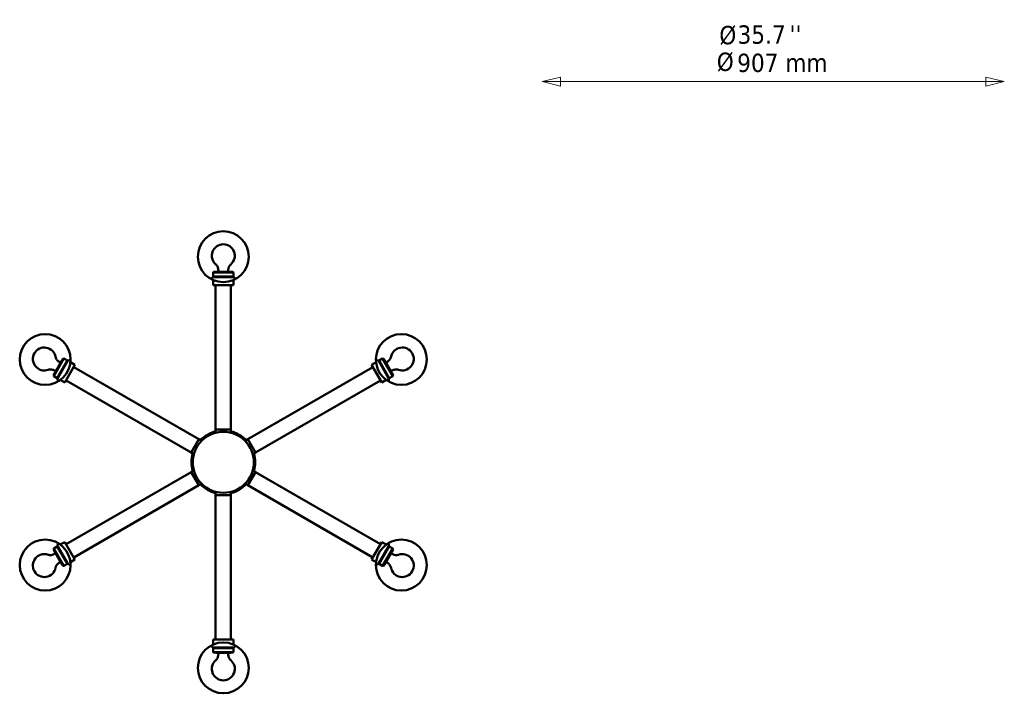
# Model space of a CAD drawing. Header units: millimetres. Extents: x 24 to 2287, y 116 to 3099.
# Tile 1 of 2: x 187 to 2120, y 116 to 1439. Entities that reach past the tile are written whole.
import ezdxf

# ---------------------------------------------------------------- set-up
doc = ezdxf.new("R2010")
doc.units = ezdxf.units.MM
doc.header["$LTSCALE"] = 12
for name, color, linetype, lineweight in [('Symbol (ISO)', 7, 'Continuous', 25), ('Widoczne (ISO)', 7, 'Continuous', 50), ('Wymiar (ISO)', 7, 'Continuous', 25)]:
    doc.layers.add(name, color=color, linetype=linetype, lineweight=lineweight)
doc.styles.add('Tekst notatki (ISO)', font='tahoma.ttf')

msp = doc.modelspace()

# ---------------------------------------------------------------- linework, layer by layer
at = {"layer": 'Widoczne (ISO)'}
for p, q in [((567.3, 943.7), (566.3, 942.7)), ((606.3, 942.7), (566.3, 942.7)), ((566.3, 942.7), (566.3, 934.7)), ((566.3, 934.7), (606.3, 934.7)), ((567.3, 933.7), (566.3, 934.7)), ((566.3, 917.7), (566.3, 927.9)), ((567.3, 943.7), (605.3, 943.7)), ((605.3, 933.7), (567.3, 933.7)), ((605.3, 933.7), (567.3, 933.7)), ((571.8, 944.2), (571.3, 943.7)), ((571.8, 944.2), (600.8, 944.2)), ((600.8, 944.2), (601.3, 943.7)), ((605.3, 943.7), (606.3, 942.7)), ((605.3, 933.7), (606.3, 934.7)), ((606.3, 942.7), (606.3, 934.7)), ((606.3, 917.7), (606.3, 927.9)), ((566.3, 917.7), (606.3, 917.7)), ((571.3, 634.2), (571.3, 917.7)), ((601.3, 634.2), (601.3, 917.7)), ((253.1, 740.4), (272.1, 773.3)), ((273.5, 773.7), (253.5, 739)), ((272.1, 773.3), (273.5, 773.7)), ((273.5, 773.7), (280.4, 769.7)), ((899.1, 773.7), (892.2, 769.7)), ((919.1, 739), (899.1, 773.7)), ((900.5, 773.3), (899.1, 773.7)), ((900.5, 773.3), (919.5, 740.4)), ((254.9, 744.5), (269.4, 769.7)), ((260.4, 735), (280.4, 769.7)), ((280.8, 768.3), (261.8, 735.4)), ((280.8, 768.3), (261.8, 735.4)), ((269.4, 769.7), (270.1, 769.8)), ((275.1, 726.5), (295.1, 761.2)), ((280.8, 768.3), (280.4, 769.7)), ((295.1, 761.2), (286.3, 766.3)), ((538.1, 615.1), (292.6, 756.8)), ((634.4, 615.1), (879.9, 756.8)), ((877.4, 761.2), (886.3, 766.3)), ((877.4, 761.2), (897.4, 726.5)), ((891.8, 768.3), (892.2, 769.7)), ((910.8, 735.4), (891.8, 768.3)), ((910.8, 735.4), (891.8, 768.3)), ((892.2, 769.7), (912.2, 735)), ((903.1, 769.7), (902.5, 769.8)), ((903.1, 769.7), (917.6, 744.5)), ((253.1, 740.4), (253.5, 739)), ((253.5, 739), (260.4, 735)), ((254.9, 744.5), (255.1, 743.9)), ((261.8, 735.4), (260.4, 735)), ((910.8, 735.4), (912.2, 735)), ((919.1, 739), (912.2, 735)), ((917.6, 744.5), (917.5, 743.9)), ((919.5, 740.4), (919.1, 739)), ((275.1, 726.5), (266.3, 731.6)), ((523.1, 589.1), (277.6, 730.9)), ((649.4, 589.1), (894.9, 730.9)), ((897.4, 726.5), (906.3, 731.6)), ((601.3, 634.2), (571.3, 634.2)), ((571.3, 628.1), (571.3, 634.2)), ((571.3, 634.2), (601.3, 634.2)), ((601.3, 628.1), (601.3, 634.2)), ((538.1, 615.1), (523.1, 589.1)), ((523.1, 589.1), (538.1, 615.1)), ((543.5, 612), (538.1, 615.1)), ((629.1, 612), (634.4, 615.1)), ((649.4, 589.1), (634.4, 615.1)), ((634.4, 615.1), (649.4, 589.1)), ((528.5, 586), (523.1, 589.1)), ((644.1, 586), (649.4, 589.1)), ((523.1, 550.8), (277.6, 409.1)), ((528.5, 553.9), (523.1, 550.8)), ((523.1, 550.8), (538.1, 524.9)), ((538.1, 524.9), (523.1, 550.8)), ((634.4, 524.9), (649.4, 550.8)), ((649.4, 550.8), (634.4, 524.9)), ((644.1, 553.9), (649.4, 550.8)), ((649.4, 550.8), (894.9, 409.1)), ((538.1, 524.9), (292.6, 383.1)), ((543.5, 527.9), (538.1, 524.9)), ((629.1, 527.9), (634.4, 524.9)), ((634.4, 524.9), (879.9, 383.1)), ((571.3, 511.9), (571.3, 505.7)), ((571.3, 505.7), (601.3, 505.7)), ((601.3, 505.7), (571.3, 505.7)), ((571.3, 505.7), (571.3, 222.2)), ((601.3, 511.9), (601.3, 505.7)), ((601.3, 505.7), (601.3, 222.2)), ((275.1, 413.4), (266.3, 408.3)), ((295.1, 378.8), (275.1, 413.4)), ((897.4, 413.4), (877.4, 378.8)), ((897.4, 413.4), (906.3, 408.3)), ((253.1, 399.6), (253.5, 400.9)), ((272.1, 366.7), (253.1, 399.6)), ((253.5, 400.9), (260.4, 404.9)), ((253.5, 400.9), (273.5, 366.3)), ((254.9, 395.4), (255.1, 396.1)), ((269.4, 370.3), (254.9, 395.4)), ((280.4, 370.3), (260.4, 404.9)), ((261.8, 404.6), (260.4, 404.9)), ((261.8, 404.6), (280.8, 371.7)), ((261.8, 404.6), (280.8, 371.7)), ((891.8, 371.7), (910.8, 404.6)), ((891.8, 371.7), (910.8, 404.6)), ((912.2, 404.9), (892.2, 370.3)), ((899.1, 366.3), (919.1, 400.9)), ((919.5, 399.6), (900.5, 366.7)), ((917.6, 395.4), (903.1, 370.3)), ((910.8, 404.6), (912.2, 404.9)), ((919.1, 400.9), (912.2, 404.9)), ((917.6, 395.4), (917.5, 396.1)), ((919.5, 399.6), (919.1, 400.9)), ((269.4, 370.3), (270.1, 370.1)), ((273.5, 366.3), (280.4, 370.3)), ((280.8, 371.7), (280.4, 370.3)), ((295.1, 378.8), (286.3, 373.7)), ((877.4, 378.8), (886.3, 373.7)), ((891.8, 371.7), (892.2, 370.3)), ((899.1, 366.3), (892.2, 370.3)), ((903.1, 370.3), (902.5, 370.1)), ((272.1, 366.7), (273.5, 366.3)), ((900.5, 366.7), (899.1, 366.3)), ((606.3, 222.2), (566.3, 222.2)), ((566.3, 222.2), (566.3, 212.1)), ((606.3, 222.2), (606.3, 212.1)), ((567.3, 206.2), (566.3, 205.2)), ((606.3, 205.2), (566.3, 205.2)), ((566.3, 197.2), (566.3, 205.2)), ((566.3, 197.2), (606.3, 197.2)), ((567.3, 196.2), (566.3, 197.2)), ((567.3, 206.2), (605.3, 206.2)), ((567.3, 206.2), (605.3, 206.2)), ((605.3, 196.2), (567.3, 196.2)), ((571.8, 195.7), (571.3, 196.2)), ((600.8, 195.7), (571.8, 195.7)), ((600.8, 195.7), (601.3, 196.2)), ((605.3, 206.2), (606.3, 205.2)), ((605.3, 196.2), (606.3, 197.2)), ((606.3, 197.2), (606.3, 205.2))]:
    msp.add_line(p, q, dxfattribs=at)
for centre, radius in [((586.3, 973.7), 50), ((236.6, 771.9), 50), ((935.9, 771.9), 50), ((586.3, 570), 60), ((236.6, 368.1), 50), ((935.9, 368.1), 50), ((586.3, 166.2), 50)]:
    msp.add_circle(centre, radius, dxfattribs=at)
for centre, radius, start, end in [((586.3, 975.7), 22.5, 310.215, 229.785), ((567.3, 928.7), 5, 90, 144.4561), ((577.8, 944.7), 1, 181.3146, 210), ((594.8, 944.7), 1, 330, 358.6854), ((605.3, 928.7), 5, 35.5439, 90), ((234.9, 772.9), 22.5, 10.215, 289.785), ((937.7, 772.9), 22.5, 250.215, 169.785), ((266, 764.7), 1, 30, 58.6854), ((285.1, 765.8), 5, 95.5439, 150), ((887.5, 765.8), 5, 30, 84.4561), ((906.6, 764.7), 1, 121.3146, 150), ((257.5, 750), 1, 241.3146, 270), ((266.1, 732.9), 5, 150, 204.4561), ((906.5, 732.9), 5, 335.5439, 30), ((915.1, 750), 1, 270, 298.6854), ((586.3, 570), 62.5, 103.8865, 136.1135), ((586.3, 570), 62.5, 103.8865, 136.1135), ((586.3, 570), 62.5, 103.8865, 136.1135), ((586.3, 570), 62.5, 103.8865, 136.1135), ((586.3, 570), 62.5, 103.8865, 136.1135), ((586.3, 570), 62.5, 103.8865, 136.1135), ((586.3, 570), 62.5, 103.8865, 136.1135), ((586.3, 570), 62.5, 103.8865, 136.1135), ((586.3, 570), 60.5, 104.3553, 135.6447), ((586.3, 570), 60.5, 104.3553, 135.6447), ((586.3, 570), 60.5, 104.3553, 135.6447), ((586.3, 570), 60.5, 104.3553, 135.6447), ((586.3, 570), 60.5, 104.3553, 135.6447), ((586.3, 570), 60.5, 104.3553, 135.6447), ((586.3, 570), 60.5, 104.3553, 135.6447), ((586.3, 570), 60.5, 104.3553, 135.6447), ((586.3, 570), 62.5, 43.8865, 76.1135), ((586.3, 570), 62.5, 43.8865, 76.1135), ((586.3, 570), 62.5, 43.8865, 76.1135), ((586.3, 570), 62.5, 43.8865, 76.1135), ((586.3, 570), 62.5, 43.8865, 76.1135), ((586.3, 570), 62.5, 43.8865, 76.1135), ((586.3, 570), 62.5, 43.8865, 76.1135), ((586.3, 570), 62.5, 43.8865, 76.1135), ((586.3, 570), 60.5, 44.3553, 75.6447), ((586.3, 570), 60.5, 44.3553, 75.6447), ((586.3, 570), 60.5, 44.3553, 75.6447), ((586.3, 570), 60.5, 44.3553, 75.6447), ((586.3, 570), 60.5, 44.3553, 75.6447), ((586.3, 570), 60.5, 44.3553, 75.6447), ((586.3, 570), 60.5, 44.3553, 75.6447), ((586.3, 570), 60.5, 44.3553, 75.6447), ((586.3, 570), 62.5, 163.8865, 196.1135), ((586.3, 570), 62.5, 163.8865, 196.1135), ((586.3, 570), 62.5, 163.8865, 196.1135), ((586.3, 570), 62.5, 163.8865, 196.1135), ((586.3, 570), 62.5, 163.8865, 196.1135), ((586.3, 570), 62.5, 163.8865, 196.1135), ((586.3, 570), 62.5, 163.8865, 196.1135), ((586.3, 570), 62.5, 163.8865, 196.1135), ((586.3, 570), 60.5, 164.3553, 195.6447), ((586.3, 570), 60.5, 164.3553, 195.6447), ((586.3, 570), 60.5, 164.3553, 195.6447), ((586.3, 570), 60.5, 164.3553, 195.6447), ((586.3, 570), 60.5, 164.3553, 195.6447), ((586.3, 570), 60.5, 164.3553, 195.6447), ((586.3, 570), 60.5, 164.3553, 195.6447), ((586.3, 570), 60.5, 164.3553, 195.6447), ((586.3, 570), 60.5, 344.3553, 15.6447), ((586.3, 570), 60.5, 344.3553, 15.6447), ((586.3, 570), 60.5, 344.3553, 15.6447), ((586.3, 570), 60.5, 344.3553, 15.6447), ((586.3, 570), 60.5, 344.3553, 15.6447), ((586.3, 570), 60.5, 344.3553, 15.6447), ((586.3, 570), 60.5, 344.3553, 15.6447), ((586.3, 570), 60.5, 344.3553, 15.6447), ((586.3, 570), 62.5, 343.8865, 16.1135), ((586.3, 570), 62.5, 343.8865, 16.1135), ((586.3, 570), 62.5, 343.8865, 16.1135), ((586.3, 570), 62.5, 343.8865, 16.1135), ((586.3, 570), 62.5, 343.8865, 16.1135), ((586.3, 570), 62.5, 343.8865, 16.1135), ((586.3, 570), 62.5, 343.8865, 16.1135), ((586.3, 570), 62.5, 343.8865, 16.1135), ((586.3, 570), 62.5, 223.8865, 256.1135), ((586.3, 570), 62.5, 223.8865, 256.1135), ((586.3, 570), 62.5, 223.8865, 256.1135), ((586.3, 570), 62.5, 223.8865, 256.1135), ((586.3, 570), 62.5, 223.8865, 256.1135), ((586.3, 570), 62.5, 223.8865, 256.1135), ((586.3, 570), 62.5, 223.8865, 256.1135), ((586.3, 570), 62.5, 223.8865, 256.1135), ((586.3, 570), 60.5, 224.3553, 255.6447), ((586.3, 570), 60.5, 224.3553, 255.6447), ((586.3, 570), 60.5, 224.3553, 255.6447), ((586.3, 570), 60.5, 224.3553, 255.6447), ((586.3, 570), 60.5, 224.3553, 255.6447), ((586.3, 570), 60.5, 224.3553, 255.6447), ((586.3, 570), 60.5, 224.3553, 255.6447), ((586.3, 570), 60.5, 224.3553, 255.6447), ((586.3, 570), 60.5, 284.3553, 315.6447), ((586.3, 570), 60.5, 284.3553, 315.6447), ((586.3, 570), 60.5, 284.3553, 315.6447), ((586.3, 570), 60.5, 284.3553, 315.6447), ((586.3, 570), 60.5, 284.3553, 315.6447), ((586.3, 570), 60.5, 284.3553, 315.6447), ((586.3, 570), 60.5, 284.3553, 315.6447), ((586.3, 570), 60.5, 284.3553, 315.6447), ((586.3, 570), 62.5, 283.8865, 316.1135), ((586.3, 570), 62.5, 283.8865, 316.1135), ((586.3, 570), 62.5, 283.8865, 316.1135), ((586.3, 570), 62.5, 283.8865, 316.1135), ((586.3, 570), 62.5, 283.8865, 316.1135), ((586.3, 570), 62.5, 283.8865, 316.1135), ((586.3, 570), 62.5, 283.8865, 316.1135), ((586.3, 570), 62.5, 283.8865, 316.1135), ((266.1, 407.1), 5, 155.5439, 210), ((906.5, 407.1), 5, 330, 24.4561), ((234.9, 367.1), 22.5, 70.215, 349.785), ((257.5, 390), 1, 90, 118.6854), ((915.1, 390), 1, 61.3146, 90), ((937.7, 367.1), 22.5, 190.215, 109.785), ((266, 375.2), 1, 301.3146, 330), ((285.1, 374.2), 5, 210, 264.4561), ((887.5, 374.2), 5, 275.5439, 330), ((906.6, 375.2), 1, 210, 238.6854), ((567.3, 211.2), 5, 215.5439, 270), ((577.8, 195.2), 1, 150, 178.6854), ((594.8, 195.2), 1, 1.3146, 30), ((605.3, 211.2), 5, 270, 324.4561), ((586.3, 164.2), 22.5, 130.215, 49.785)]:
    msp.add_arc(centre, radius, start, end, dxfattribs=at)
for points in [[(571.8, 958.6), (572.4, 958), (573, 957.4), (574, 956), (574.5, 955.2), (575.3, 953.5), (575.6, 952.6), (576.1, 950.6), (576.3, 949.5), (576.6, 947.2), (576.7, 946), (576.8, 944.7)], [(600.8, 958.6), (600.2, 958), (599.6, 957.4), (598.6, 956), (598.1, 955.2), (597.3, 953.5), (597, 952.6), (596.4, 950.6), (596.2, 949.5), (595.9, 947.2), (595.8, 946), (595.8, 944.7)], [(257, 776.8), (257.2, 776), (257.4, 775.2), (258.1, 773.6), (258.6, 772.8), (259.6, 771.3), (260.3, 770.6), (261.7, 769.1), (262.5, 768.4), (264.4, 767), (265.4, 766.3), (266.5, 765.6)], [(915.5, 776.8), (915.4, 776), (915.1, 775.2), (914.5, 773.6), (914, 772.8), (912.9, 771.3), (912.3, 770.6), (910.9, 769.1), (910, 768.4), (908.2, 767), (907.2, 766.3), (906, 765.6)], [(242.5, 751.7), (243.3, 752), (244.1, 752.2), (245.8, 752.4), (246.7, 752.4), (248.6, 752.2), (249.6, 752), (251.6, 751.5), (252.6, 751.2), (254.7, 750.3), (255.9, 749.7), (257, 749.1)], [(930.1, 751.7), (929.3, 752), (928.4, 752.2), (926.7, 752.4), (925.8, 752.4), (924, 752.2), (923, 752), (921, 751.5), (920, 751.2), (917.8, 750.3), (916.7, 749.7), (915.6, 749.1)], [(242.5, 388.3), (243.3, 388), (244.1, 387.8), (245.8, 387.6), (246.7, 387.6), (248.6, 387.8), (249.6, 387.9), (251.6, 388.4), (252.6, 388.8), (254.7, 389.7), (255.9, 390.2), (257, 390.9)], [(930.1, 388.3), (929.3, 388), (928.4, 387.8), (926.7, 387.6), (925.8, 387.6), (924, 387.8), (923, 387.9), (921, 388.4), (920, 388.8), (917.8, 389.7), (916.7, 390.2), (915.6, 390.9)], [(257, 363.1), (257.2, 363.9), (257.4, 364.7), (258.1, 366.3), (258.6, 367.1), (259.6, 368.6), (260.3, 369.4), (261.7, 370.9), (262.5, 371.6), (264.4, 373), (265.4, 373.7), (266.5, 374.4)], [(915.5, 363.1), (915.4, 363.9), (915.1, 364.7), (914.5, 366.3), (914, 367.1), (912.9, 368.6), (912.3, 369.4), (910.9, 370.9), (910, 371.6), (908.2, 373), (907.2, 373.7), (906, 374.4)], [(571.8, 181.4), (572.4, 182), (573, 182.6), (574, 184), (574.5, 184.7), (575.3, 186.4), (575.6, 187.3), (576.1, 189.3), (576.3, 190.4), (576.6, 192.7), (576.7, 193.9), (576.8, 195.3)], [(600.8, 181.4), (600.2, 182), (599.6, 182.6), (598.6, 184), (598.1, 184.7), (597.3, 186.4), (597, 187.3), (596.4, 189.3), (596.2, 190.4), (595.9, 192.7), (595.8, 193.9), (595.8, 195.3)]]:
    msp.add_open_spline(points, degree=3, knots=[1, 1, 1, 1, 1.1906229, 1.1906229, 1.3812459, 1.3812459, 1.5718688, 1.5718688, 1.7624917, 1.7624917, 1.9531146, 1.9531146, 1.9531146, 1.9531146], dxfattribs=at)
at = {"layer": 'Wymiar (ISO)', "lineweight": 18}
for p, q in [((1248, 1326.5), (1212, 1317.5)), ((1248, 1317.5), (1212, 1317.5)), ((1212, 1317.5), (1248, 1308.5)), ((1248, 1308.5), (1248, 1326.5)), ((2083.5, 1317.5), (1248, 1317.5)), ((2119.5, 1317.5), (2083.5, 1326.5)), ((2083.5, 1326.5), (2083.5, 1308.5)), ((2083.5, 1317.5), (2119.5, 1317.5)), ((2083.5, 1308.5), (2119.5, 1317.5))]:
    msp.add_line(p, q, dxfattribs=at)
at = {"layer": 'Wymiar (ISO)', "lineweight": 18, "flags": 128}
for points in [[(1248, 1326.5), (1212, 1317.5), (1248, 1308.5), (1248, 1326.5)], [(2083.5, 1308.5), (2119.5, 1317.5), (2083.5, 1326.5), (2083.5, 1308.5)]]:
    msp.add_lwpolyline(points, dxfattribs=at)
at = {"layer": 'Wymiar (ISO)'}
for points in [[(1248, 1326.5), (1212, 1317.5), (1248, 1308.5), (1248, 1326.5)], [(2083.5, 1308.5), (2119.5, 1317.5), (2083.5, 1326.5), (2083.5, 1308.5)]]:
    msp.add_solid(points, dxfattribs=at)

# ---------------------------------------------------------------- texts
at = {"layer": 'Symbol (ISO)', "char_height": 36, "attachment_point": 1, "style": 'Tekst notatki (ISO)'}
for s, insert in [("\\fTahoma|b0|i0;''", (1698, 1428.1)), ('\\fTahoma|b0|i0;Ø', (1555, 1374.6))]:
    msp.add_mtext(s, dxfattribs=dict(at, insert=insert))
at = {"layer": 'Wymiar (ISO)', "char_height": 36, "attachment_point": 7, "style": 'Tekst notatki (ISO)'}
for s, insert in [('Ø', (1560, 1389.3)), ('35.7', (1595.8, 1391.3)), ('907 mm', (1595.1, 1335.8))]:
    msp.add_mtext(s, dxfattribs=dict(at, insert=insert))

doc.saveas('drawing.dxf')
